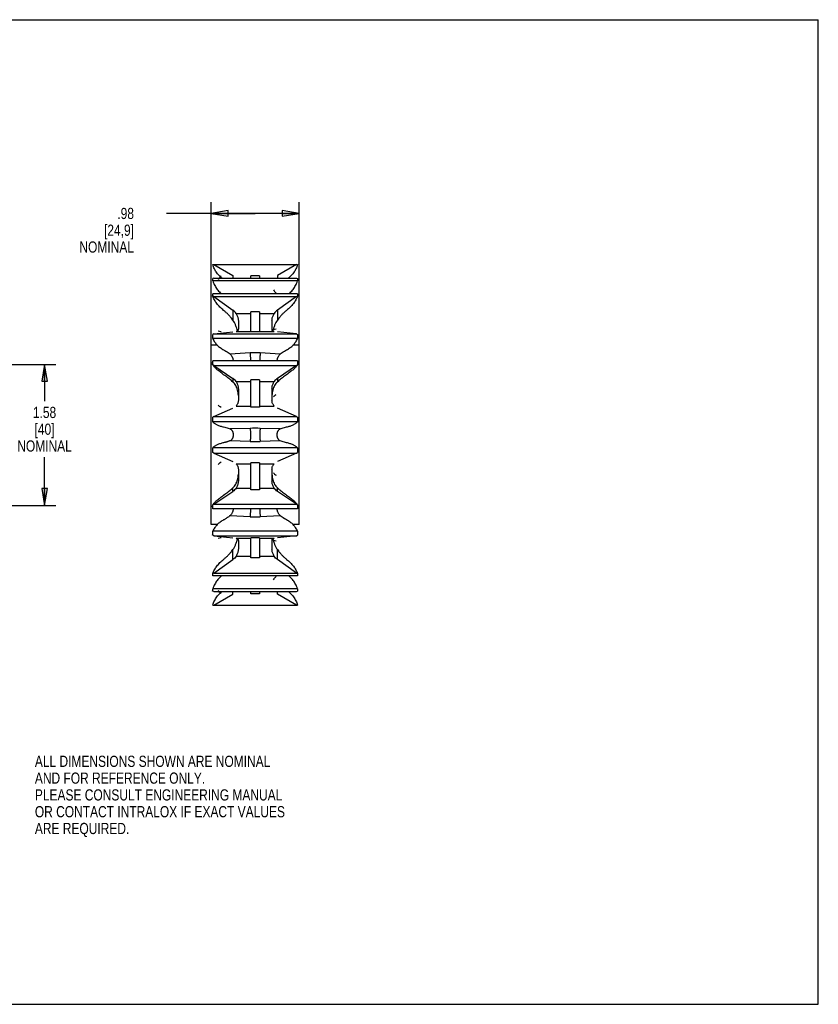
# Model space of a CAD drawing. Header units: inches. Extents: x 0 to 17, y 0 to 11.
# Tile 2 of 2: x 8.1 to 17, y 0 to 11. Entities that reach past the tile are written whole.
import ezdxf

# ---------------------------------------------------------------- set-up
doc = ezdxf.new("R2010")
doc.units = ezdxf.units.IN
doc.header["$LTSCALE"] = 0.935
doc.header["$MEASUREMENT"] = 0
doc.layers.get('0').update_dxf_attribs({"linetype": 'CONTINUOUS'})
doc.styles.get("Standard").update_dxf_attribs({"font": 'txt', "width": 0.8})
doc.dimstyles.new('DIMSTYLE_1', dxfattribs={"dimtxt": 0.125, "dimasz": 0.1875, "dimexe": 0.18, "dimexo": 0.0625, "dimgap": 0.09, "dimtad": 0, "dimtih": 1, "dimtoh": 1, "dimzin": 4, "dimdsep": 46, "dimtxsty": 'STANDARD', "dimblk": 'CLOSED', "dimblk1": 'CLOSED', "dimblk2": 'CLOSED', "dimcen": 0.09, "dimadec": 0, "dimazin": 0, "dimtp": 0.01, "dimtm": 0.01, "dimtfac": 1, "dimtofl": 0, "dimtmove": 0, "dimatfit": 3, "dimldrblk": 'CLOSED', "dimfxl": 1, "dimtolj": 1, "dimtzin": 4, "dimarcsym": 0})

# ---------------------------------------------------------------- blocks, each defined once
blk = doc.blocks.new('_CLOSED')
at = {"color": 0, "linetype": 'BYBLOCK'}
for p, q in [((0, 0), (-1, 0.167)), ((-1, 0.167), (-1, -0.167)), ((-1, -0.167), (0, 0)), ((-1, 0), (0, 0))]:
    blk.add_line(p, q, dxfattribs=at)
blk = doc.blocks.new('*D0')
at = {"color": 3, "linetype": 'CONTINUOUS'}
for p, q in [((10.219, 7.224), (10.219, 8.961)), ((11.199, 7.224), (11.199, 8.961)), ((10.709, 8.836), (9.718, 8.836)), ((10.219, 8.836), (10.709, 8.836)), ((11.199, 8.836), (10.709, 8.836))]:
    blk.add_line(p, q, dxfattribs=at)
at = {"color": 3, "linetype": 'CONTINUOUS', "xscale": 0.1875, "yscale": 0.1875, "zscale": 0.1875, "rotation": 180}
blk.add_blockref('_CLOSED', (10.219, 8.836), dxfattribs=at)
at = {"color": 3, "linetype": 'CONTINUOUS', "xscale": 0.1875, "yscale": 0.1875, "zscale": 0.1875}
blk.add_blockref('_CLOSED', (11.199, 8.836), dxfattribs=at)
at = {"color": 3, "linetype": 'CONTINUOUS', "insert": (9.355, 8.898), "char_height": 0.125, "width": 0.7, "attachment_point": 3, "line_spacing_factor": 0.9}
blk.add_mtext('.98\\P[24,9]\\PNOMINAL', dxfattribs=at)
blk = doc.blocks.new('*D1')
at = {"color": 3, "linetype": 'CONTINUOUS'}
for p, q in [((6.574, 7.149), (8.481, 7.149)), ((8.356, 7.149), (8.356, 6.737)), ((8.356, 5.574), (8.356, 6.112)), ((6.574, 5.574), (8.481, 5.574))]:
    blk.add_line(p, q, dxfattribs=at)
at = {"color": 3, "linetype": 'CONTINUOUS', "xscale": 0.1875, "yscale": 0.1875, "zscale": 0.1875}
for p, rotation in [((8.356, 7.149), 90), ((8.356, 5.574), 270)]:
    blk.add_blockref('_CLOSED', p, dxfattribs=dict(at, rotation=rotation))
at = {"color": 3, "linetype": 'CONTINUOUS', "insert": (8.356, 6.675), "char_height": 0.125, "width": 0.7, "attachment_point": 2, "line_spacing_factor": 0.9}
blk.add_mtext('1.58\\P[40]\\PNOMINAL', dxfattribs=at)

msp = doc.modelspace()

# ---------------------------------------------------------------- linework, layer by layer
at = {"color": 7, "linetype": 'CONTINUOUS'}
for p, q in [((0, 11), (17, 11)), ((17, 0), (17, 11)), ((10.235, 8.264), (11.183, 8.264)), ((10.248, 8.264), (10.461, 8.142)), ((11.17, 8.264), (10.957, 8.142)), ((10.461, 8.142), (10.461, 8.111)), ((10.957, 8.142), (10.957, 8.111)), ((10.248, 8.111), (10.235, 8.107)), ((11.182, 8.081), (10.236, 8.081)), ((10.248, 8.111), (11.17, 8.111)), ((10.496, 8.112), (10.659, 8.112)), ((10.659, 8.111), (10.659, 8.137)), ((10.759, 8.137), (10.659, 8.137)), ((10.759, 8.137), (10.759, 8.111)), ((10.759, 8.112), (10.922, 8.112)), ((11.17, 8.111), (11.183, 8.107)), ((11.182, 7.937), (10.236, 7.937)), ((10.248, 7.907), (10.235, 7.911)), ((10.248, 7.907), (10.461, 7.754)), ((10.248, 7.907), (11.17, 7.907)), ((11.17, 7.907), (10.957, 7.754)), ((11.17, 7.907), (11.183, 7.911)), ((10.461, 7.754), (10.461, 7.642)), ((10.496, 7.716), (10.659, 7.716)), ((10.659, 7.514), (10.659, 7.735)), ((10.759, 7.735), (10.659, 7.735)), ((10.759, 7.735), (10.759, 7.514)), ((10.759, 7.716), (10.922, 7.716)), ((10.957, 7.754), (10.957, 7.642)), ((10.521, 7.638), (10.521, 7.542)), ((10.897, 7.638), (10.897, 7.542)), ((10.248, 7.49), (10.235, 7.483)), ((10.248, 7.49), (10.461, 7.511)), ((10.248, 7.49), (11.17, 7.49)), ((10.496, 7.516), (10.659, 7.516)), ((10.759, 7.514), (10.659, 7.514)), ((10.759, 7.516), (10.922, 7.516)), ((11.17, 7.49), (10.957, 7.511)), ((11.17, 7.49), (11.183, 7.483)), ((11.182, 7.438), (10.236, 7.438)), ((10.219, 5.362), (10.219, 7.362)), ((10.288, 7.362), (10.219, 7.362)), ((10.652, 7.277), (10.428, 7.264)), ((10.99, 7.264), (10.765, 7.277)), ((11.199, 7.362), (11.129, 7.362)), ((11.199, 5.362), (11.199, 7.362)), ((10.235, 7.162), (10.219, 7.162)), ((11.182, 7.188), (10.236, 7.188)), ((11.199, 7.162), (11.182, 7.162)), ((10.248, 7.136), (10.235, 7.143)), ((10.248, 7.136), (10.461, 6.993)), ((10.248, 7.136), (11.17, 7.136)), ((11.17, 7.136), (10.957, 6.993)), ((11.17, 7.136), (11.183, 7.143)), ((10.461, 6.993), (10.461, 6.952)), ((10.496, 6.958), (10.659, 6.958)), ((10.659, 6.672), (10.659, 6.975)), ((10.759, 6.975), (10.659, 6.975)), ((10.759, 6.975), (10.759, 6.672)), ((10.759, 6.958), (10.922, 6.958)), ((10.957, 6.993), (10.957, 6.952)), ((10.521, 6.877), (10.521, 6.746)), ((10.897, 6.877), (10.897, 6.746)), ((10.248, 6.566), (10.461, 6.661)), ((10.496, 6.684), (10.659, 6.684)), ((10.759, 6.672), (10.659, 6.672)), ((10.759, 6.684), (10.922, 6.684)), ((11.17, 6.566), (10.957, 6.661)), ((10.248, 6.566), (10.235, 6.558)), ((11.182, 6.506), (10.236, 6.506)), ((10.248, 6.566), (11.17, 6.566)), ((11.17, 6.566), (11.183, 6.558)), ((10.652, 6.434), (10.428, 6.428)), ((10.99, 6.428), (10.765, 6.434)), ((10.652, 6.289), (10.428, 6.295)), ((10.99, 6.295), (10.765, 6.289)), ((10.248, 6.158), (10.235, 6.165)), ((11.182, 6.218), (10.236, 6.218)), ((11.17, 6.158), (11.183, 6.165)), ((10.248, 6.158), (10.461, 6.063)), ((10.248, 6.158), (11.17, 6.158)), ((10.759, 6.051), (10.659, 6.051)), ((10.659, 5.748), (10.659, 6.051)), ((10.759, 6.051), (10.759, 5.748)), ((11.17, 6.158), (10.957, 6.063)), ((10.496, 6.039), (10.659, 6.039)), ((10.521, 5.978), (10.521, 5.846)), ((10.759, 6.039), (10.922, 6.039)), ((10.897, 5.978), (10.897, 5.846)), ((10.248, 5.588), (10.461, 5.73)), ((10.461, 5.73), (10.461, 5.771)), ((10.496, 5.766), (10.659, 5.766)), ((10.759, 5.748), (10.659, 5.748)), ((10.759, 5.766), (10.922, 5.766)), ((10.957, 5.73), (10.957, 5.771)), ((11.17, 5.588), (10.957, 5.73)), ((10.235, 5.562), (10.219, 5.562)), ((10.248, 5.588), (10.235, 5.581)), ((11.182, 5.536), (10.236, 5.536)), ((10.248, 5.588), (11.17, 5.588)), ((11.17, 5.588), (11.183, 5.581)), ((11.199, 5.562), (11.182, 5.562)), ((10.652, 5.447), (10.428, 5.459)), ((10.99, 5.459), (10.765, 5.447)), ((10.288, 5.362), (10.219, 5.362)), ((11.182, 5.286), (10.236, 5.286)), ((11.199, 5.362), (11.129, 5.362)), ((10.248, 5.234), (10.235, 5.241)), ((10.248, 5.234), (10.461, 5.212)), ((10.248, 5.234), (11.17, 5.234)), ((10.496, 5.207), (10.659, 5.207)), ((10.521, 5.182), (10.521, 5.085)), ((10.759, 5.21), (10.659, 5.21)), ((10.659, 4.988), (10.659, 5.21)), ((10.759, 5.21), (10.759, 4.988)), ((10.759, 5.207), (10.922, 5.207)), ((10.897, 5.182), (10.897, 5.085)), ((11.17, 5.234), (10.957, 5.212)), ((11.17, 5.234), (11.183, 5.241)), ((10.461, 4.969), (10.461, 5.081)), ((10.957, 4.969), (10.957, 5.081)), ((10.248, 4.817), (10.461, 4.969)), ((10.496, 5.007), (10.659, 5.007)), ((10.759, 4.988), (10.659, 4.988)), ((10.759, 5.007), (10.922, 5.007)), ((11.17, 4.817), (10.957, 4.969)), ((10.248, 4.817), (10.235, 4.813)), ((11.182, 4.787), (10.236, 4.787)), ((10.248, 4.817), (11.17, 4.817)), ((11.17, 4.817), (11.183, 4.813)), ((11.182, 4.642), (10.236, 4.642)), ((10.248, 4.612), (10.235, 4.616)), ((10.248, 4.612), (11.17, 4.612)), ((10.248, 4.46), (10.461, 4.581)), ((10.461, 4.581), (10.461, 4.612)), ((10.496, 4.611), (10.659, 4.611)), ((10.659, 4.586), (10.659, 4.612)), ((10.759, 4.586), (10.659, 4.586)), ((10.759, 4.612), (10.759, 4.586)), ((10.759, 4.611), (10.922, 4.611)), ((10.957, 4.581), (10.957, 4.612)), ((11.17, 4.46), (10.957, 4.581)), ((11.17, 4.612), (11.183, 4.616)), ((10.235, 4.46), (11.183, 4.46)), ((0, 0), (17, 0))]:
    msp.add_line(p, q, dxfattribs=at)
for centre, radius, start, end in [((8.393, 7.99), 1.845, 2.841, 3.6526), ((10.345, 7.995), 0.191, 37.6287, 38.0508), ((11.072, 7.995), 0.191, 141.9492, 142.3713), ((13.069, 7.987), 1.89, 176.3571, 177.1493), ((8.348, 8.031), 1.89, 356.3571, 357.1493), ((13.024, 8.028), 1.845, 182.841, 183.6526), ((4.721, 7.28), 5.517, 1.6411, 2.1106), ((16.83, 7.275), 5.651, 177.8949, 178.3533), ((10.709, 6.294), 0.985, 86.7179, 93.2821), ((4.587, 7.35), 5.651, 357.8949, 358.3533), ((16.697, 7.346), 5.517, 181.6411, 182.1106), ((2.885, 6.324), 7.354, 1.4213, 1.828), ((18.711, 6.318), 7.532, 178.1768, 178.5739), ((10.709, 4.231), 2.204, 88.5342, 91.4658), ((10.709, 8.492), 2.204, 268.5342, 271.4658), ((2.707, 6.405), 7.532, 358.1768, 358.5739), ((18.533, 6.4), 7.354, 181.4213, 181.828), ((4.721, 5.378), 5.517, 1.6411, 2.1106), ((16.83, 5.373), 5.651, 177.8949, 178.3533), ((10.709, 6.43), 0.985, 266.7179, 273.2821), ((4.587, 5.448), 5.651, 357.8949, 358.3533), ((16.697, 5.444), 5.517, 181.6411, 182.1106), ((8.393, 4.695), 1.845, 2.841, 3.6526), ((13.069, 4.693), 1.89, 176.3571, 177.1493), ((8.348, 4.736), 1.89, 356.3571, 357.1493), ((13.024, 4.734), 1.845, 182.841, 183.6526), ((10.345, 4.729), 0.191, 321.9492, 322.3713), ((11.072, 4.729), 0.191, 217.6287, 218.0508)]:
    msp.add_arc(centre, radius, start, end, dxfattribs=at)
for centre, major_axis, ratio, start_param, end_param in [((10.401, 8.04), (0.12, 0), 0.986696, 2.228408, 2.617994), ((11.017, 8.04), (0.12, 0), 0.986696, -2.617994, -2.228408), ((10.401, 7.625), (0, -0.149), 0.806484, 2.228408, 2.617994), ((11.017, 7.625), (0, -0.149), 0.806484, -2.617994, -2.228408), ((10.401, 6.872), (0, -0.139), 0.861356, 2.228408, 2.617994), ((11.017, 6.872), (0, -0.139), 0.861356, -2.617994, -2.228408), ((10.401, 5.983), (0.12, 0), 0.770892, 2.228408, 2.617994), ((11.017, 5.983), (0.12, 0), 0.770892, -2.617994, -2.228408), ((10.401, 5.194), (0.12, 0), 0.174264, 2.228408, 2.617994), ((11.017, 5.194), (0.12, 0), 0.174264, -2.617994, -2.228408)]:
    msp.add_ellipse(centre, major_axis=major_axis, ratio=ratio, start_param=start_param, end_param=end_param, dxfattribs=at)
at = {"color": 7, "linetype": 'CONTINUOUS', "extrusion": (0, 0, -1)}
for centre, major_axis, ratio, start_param, end_param in [((10.401, 7.529), (0.12, 0), 0.174264, 2.228408, 2.617994), ((11.017, 7.529), (0.12, 0), 0.174264, -2.617994, -2.228408), ((11.017, 6.741), (0.12, 0), 0.770892, -2.617994, -2.228408), ((10.401, 6.741), (0.12, 0), 0.770892, 2.228408, 2.617994), ((10.401, 5.851), (0, 0.139), 0.861356, 2.228408, 2.617994), ((11.017, 5.851), (0, 0.139), 0.861356, -2.617994, -2.228408), ((10.401, 5.098), (0, 0.149), 0.806484, 2.228408, 2.617994), ((11.017, 5.098), (0, 0.149), 0.806484, -2.617994, -2.228408), ((11.017, 4.684), (0.12, 0), 0.986696, -2.617994, -2.228408), ((10.401, 4.684), (0.12, 0), 0.986696, 2.228408, 2.617994)]:
    msp.add_ellipse(centre, major_axis=major_axis, ratio=ratio, start_param=start_param, end_param=end_param, dxfattribs=at)
at = {"color": 7, "linetype": 'CONTINUOUS'}
for points, knots in [([(10.339, 8.111), (10.338, 8.112), (10.33, 8.118), (10.316, 8.131), (10.298, 8.15), (10.281, 8.171), (10.267, 8.192), (10.254, 8.215), (10.243, 8.239), (10.237, 8.255), (10.235, 8.264)], [0, 0, 0, 0, 0.020139, 0.161957, 0.303686, 0.444403, 0.583566, 0.721853, 0.860334, 1, 1, 1, 1]), ([(11.183, 8.264), (11.18, 8.255), (11.175, 8.239), (11.164, 8.215), (11.151, 8.192), (11.136, 8.171), (11.12, 8.15), (11.101, 8.131), (11.087, 8.118), (11.079, 8.112), (11.078, 8.111)], [0, 0, 0, 0, 0.139659, 0.278136, 0.416422, 0.555587, 0.696309, 0.838041, 0.979861, 1, 1, 1, 1]), ([(10.236, 8.081), (10.239, 8.071), (10.246, 8.054), (10.258, 8.029), (10.271, 8.007), (10.285, 7.987), (10.301, 7.968), (10.317, 7.951), (10.329, 7.941), (10.334, 7.937)], [0, 0, 0, 0, 0.170283, 0.322473, 0.463586, 0.600785, 0.740441, 0.882421, 1, 1, 1, 1]), ([(11.084, 7.937), (11.089, 7.941), (11.101, 7.951), (11.117, 7.968), (11.133, 7.987), (11.147, 8.007), (11.16, 8.029), (11.172, 8.054), (11.178, 8.071), (11.182, 8.081)], [0, 0, 0, 0, 0.1178, 0.26001, 0.399894, 0.537124, 0.678044, 0.829949, 1, 1, 1, 1]), ([(10.357, 7.752), (10.35, 7.758), (10.336, 7.77), (10.316, 7.789), (10.298, 7.808), (10.282, 7.828), (10.267, 7.849), (10.254, 7.869), (10.243, 7.89), (10.237, 7.904), (10.235, 7.911)], [0, 0, 0, 0, 0.136937, 0.27216, 0.404492, 0.53265, 0.655818, 0.774339, 0.88888, 1, 1, 1, 1]), ([(11.183, 7.911), (11.18, 7.904), (11.174, 7.89), (11.163, 7.869), (11.151, 7.849), (11.136, 7.828), (11.119, 7.808), (11.101, 7.789), (11.081, 7.77), (11.067, 7.758), (11.06, 7.752)], [0, 0, 0, 0, 0.111114, 0.225652, 0.344172, 0.467341, 0.595503, 0.727838, 0.863062, 1, 1, 1, 1]), ([(10.461, 7.642), (10.455, 7.65), (10.444, 7.666), (10.425, 7.688), (10.404, 7.711), (10.381, 7.732), (10.365, 7.746), (10.357, 7.752)], [0, 0, 0, 0, 0.186899, 0.38502, 0.589718, 0.796304, 1, 1, 1, 1]), ([(10.496, 7.716), (10.499, 7.711), (10.505, 7.7), (10.512, 7.684), (10.517, 7.668), (10.52, 7.653), (10.521, 7.643), (10.521, 7.638)], [0, 0, 0, 0, 0.230403, 0.445651, 0.645161, 0.830115, 1, 1, 1, 1]), ([(10.897, 7.638), (10.897, 7.643), (10.897, 7.653), (10.9, 7.668), (10.905, 7.684), (10.912, 7.7), (10.918, 7.711), (10.922, 7.716)], [0, 0, 0, 0, 0.169927, 0.354843, 0.554309, 0.769581, 1, 1, 1, 1]), ([(11.06, 7.752), (11.052, 7.746), (11.036, 7.732), (11.014, 7.711), (10.993, 7.688), (10.974, 7.666), (10.962, 7.65), (10.957, 7.642)], [0, 0, 0, 0, 0.20369, 0.410059, 0.614566, 0.812707, 1, 1, 1, 1]), ([(10.511, 7.523), (10.509, 7.533), (10.503, 7.555), (10.492, 7.586), (10.478, 7.616), (10.467, 7.634), (10.461, 7.642)], [0, 0, 0, 0, 0.238742, 0.514977, 0.769837, 1, 1, 1, 1]), ([(10.957, 7.642), (10.951, 7.634), (10.94, 7.616), (10.926, 7.586), (10.914, 7.555), (10.908, 7.533), (10.906, 7.523)], [0, 0, 0, 0, 0.230006, 0.484863, 0.761118, 1, 1, 1, 1]), ([(10.521, 7.542), (10.521, 7.54), (10.52, 7.535), (10.517, 7.528), (10.512, 7.523), (10.505, 7.519), (10.499, 7.517), (10.496, 7.516)], [0, 0, 0, 0, 0.179857, 0.355334, 0.539527, 0.749612, 1, 1, 1, 1]), ([(10.922, 7.516), (10.919, 7.517), (10.913, 7.519), (10.906, 7.523), (10.9, 7.528), (10.897, 7.535), (10.897, 7.54), (10.897, 7.542)], [0, 0, 0, 0, 0.250405, 0.460511, 0.644663, 0.820103, 1, 1, 1, 1]), ([(10.236, 7.438), (10.239, 7.43), (10.246, 7.416), (10.258, 7.397), (10.271, 7.38), (10.285, 7.364), (10.301, 7.35), (10.318, 7.336), (10.337, 7.323), (10.351, 7.315), (10.357, 7.312)], [0, 0, 0, 0, 0.136448, 0.26082, 0.378456, 0.495131, 0.616325, 0.742089, 0.870685, 1, 1, 1, 1]), ([(11.06, 7.312), (11.067, 7.315), (11.08, 7.323), (11.099, 7.336), (11.117, 7.35), (11.133, 7.364), (11.147, 7.38), (11.16, 7.397), (11.172, 7.416), (11.178, 7.43), (11.182, 7.438)], [0, 0, 0, 0, 0.129373, 0.258109, 0.384071, 0.505454, 0.622142, 0.739606, 0.86374, 1, 1, 1, 1]), ([(10.357, 7.312), (10.366, 7.307), (10.383, 7.298), (10.406, 7.282), (10.421, 7.27), (10.428, 7.264)], [0, 0, 0, 0, 0.337881, 0.671355, 1, 1, 1, 1]), ([(10.428, 7.264), (10.431, 7.261), (10.436, 7.256), (10.444, 7.246), (10.45, 7.236), (10.454, 7.227), (10.458, 7.217), (10.461, 7.207), (10.463, 7.197), (10.463, 7.191), (10.463, 7.188), (10.463, 7.188)], [0, 0, 0, 0, 0.142238, 0.27955, 0.411649, 0.538709, 0.661114, 0.778708, 0.890932, 0.996936, 1, 1, 1, 1]), ([(10.652, 7.277), (10.653, 7.273), (10.653, 7.266), (10.654, 7.255), (10.655, 7.243), (10.655, 7.231), (10.656, 7.219), (10.656, 7.206), (10.656, 7.196), (10.656, 7.19), (10.656, 7.188)], [0, 0, 0, 0, 0.11501, 0.241636, 0.376547, 0.516184, 0.656862, 0.794868, 0.92656, 1, 1, 1, 1]), ([(10.765, 7.277), (10.765, 7.273), (10.764, 7.266), (10.763, 7.255), (10.763, 7.243), (10.762, 7.231), (10.762, 7.219), (10.761, 7.206), (10.761, 7.196), (10.761, 7.19), (10.761, 7.188)], [0, 0, 0, 0, 0.11501, 0.241636, 0.376547, 0.516184, 0.656862, 0.794868, 0.92656, 1, 1, 1, 1]), ([(10.954, 7.188), (10.954, 7.188), (10.954, 7.191), (10.955, 7.197), (10.957, 7.207), (10.96, 7.217), (10.963, 7.227), (10.968, 7.236), (10.974, 7.246), (10.981, 7.256), (10.987, 7.261), (10.99, 7.264)], [0, 0, 0, 0, 0.003062, 0.109067, 0.221292, 0.338886, 0.461292, 0.588351, 0.720449, 0.857762, 1, 1, 1, 1]), ([(10.99, 7.264), (10.997, 7.27), (11.011, 7.282), (11.035, 7.298), (11.052, 7.307), (11.06, 7.312)], [0, 0, 0, 0, 0.328646, 0.66209, 1, 1, 1, 1]), ([(10.357, 7.034), (10.35, 7.039), (10.337, 7.049), (10.317, 7.064), (10.299, 7.079), (10.282, 7.093), (10.267, 7.106), (10.255, 7.119), (10.244, 7.131), (10.237, 7.139), (10.235, 7.143)], [0, 0, 0, 0, 0.158243, 0.309643, 0.452415, 0.584786, 0.705624, 0.814988, 0.913119, 1, 1, 1, 1]), ([(11.183, 7.143), (11.18, 7.139), (11.174, 7.131), (11.163, 7.119), (11.15, 7.106), (11.136, 7.093), (11.119, 7.079), (11.101, 7.064), (11.081, 7.049), (11.067, 7.039), (11.06, 7.034)], [0, 0, 0, 0, 0.086877, 0.185004, 0.294366, 0.415205, 0.547579, 0.690355, 0.841756, 1, 1, 1, 1]), ([(10.461, 6.952), (10.455, 6.957), (10.443, 6.968), (10.424, 6.984), (10.403, 7.001), (10.381, 7.018), (10.365, 7.029), (10.357, 7.034)], [0, 0, 0, 0, 0.171635, 0.362255, 0.56742, 0.781944, 1, 1, 1, 1]), ([(10.521, 6.802), (10.521, 6.813), (10.519, 6.833), (10.514, 6.862), (10.504, 6.89), (10.492, 6.914), (10.478, 6.935), (10.466, 6.947), (10.461, 6.952)], [0, 0, 0, 0, 0.186258, 0.367608, 0.541688, 0.705995, 0.859374, 1, 1, 1, 1]), ([(10.496, 6.958), (10.499, 6.952), (10.505, 6.942), (10.512, 6.926), (10.517, 6.909), (10.52, 6.893), (10.521, 6.882), (10.521, 6.877)], [0, 0, 0, 0, 0.216363, 0.424387, 0.623992, 0.816277, 1, 1, 1, 1]), ([(10.897, 6.877), (10.897, 6.882), (10.897, 6.893), (10.9, 6.909), (10.905, 6.926), (10.912, 6.942), (10.918, 6.952), (10.922, 6.958)], [0, 0, 0, 0, 0.183767, 0.376012, 0.575574, 0.783622, 1, 1, 1, 1]), ([(10.957, 6.952), (10.951, 6.947), (10.94, 6.935), (10.926, 6.914), (10.913, 6.89), (10.904, 6.862), (10.898, 6.833), (10.897, 6.813), (10.897, 6.802)], [0, 0, 0, 0, 0.14053, 0.293909, 0.458228, 0.632297, 0.813653, 1, 1, 1, 1]), ([(11.06, 7.034), (11.052, 7.029), (11.037, 7.018), (11.014, 7.001), (10.993, 6.984), (10.974, 6.968), (10.962, 6.957), (10.957, 6.952)], [0, 0, 0, 0, 0.21805, 0.432353, 0.637338, 0.827994, 1, 1, 1, 1]), ([(10.521, 6.746), (10.521, 6.741), (10.52, 6.732), (10.517, 6.719), (10.512, 6.707), (10.505, 6.695), (10.499, 6.688), (10.496, 6.684)], [0, 0, 0, 0, 0.192964, 0.388095, 0.585443, 0.788362, 1, 1, 1, 1]), ([(10.922, 6.684), (10.918, 6.688), (10.912, 6.695), (10.905, 6.707), (10.9, 6.719), (10.897, 6.732), (10.897, 6.741), (10.897, 6.746)], [0, 0, 0, 0, 0.211653, 0.414596, 0.611902, 0.806991, 1, 1, 1, 1]), ([(10.236, 6.506), (10.239, 6.502), (10.246, 6.496), (10.258, 6.487), (10.271, 6.48), (10.285, 6.473), (10.301, 6.466), (10.319, 6.46), (10.338, 6.455), (10.351, 6.451), (10.357, 6.45)], [0, 0, 0, 0, 0.106269, 0.212691, 0.321406, 0.43641, 0.562727, 0.700369, 0.847137, 1, 1, 1, 1]), ([(11.06, 6.45), (11.067, 6.451), (11.08, 6.455), (11.099, 6.46), (11.116, 6.466), (11.132, 6.473), (11.146, 6.48), (11.159, 6.487), (11.171, 6.496), (11.178, 6.502), (11.182, 6.506)], [0, 0, 0, 0, 0.152931, 0.299853, 0.437696, 0.564182, 0.679165, 0.787689, 0.893884, 1, 1, 1, 1]), ([(10.357, 6.45), (10.366, 6.448), (10.382, 6.444), (10.406, 6.437), (10.421, 6.431), (10.428, 6.428)], [0, 0, 0, 0, 0.35124, 0.685251, 1, 1, 1, 1]), ([(10.428, 6.428), (10.431, 6.427), (10.436, 6.424), (10.444, 6.418), (10.45, 6.411), (10.454, 6.403), (10.458, 6.395), (10.461, 6.386), (10.463, 6.376), (10.463, 6.367), (10.463, 6.357), (10.463, 6.347), (10.461, 6.338), (10.458, 6.329), (10.454, 6.32), (10.45, 6.312), (10.444, 6.305), (10.436, 6.299), (10.431, 6.296), (10.428, 6.295)], [0, 0, 0, 0, 0.060501, 0.118341, 0.175036, 0.231778, 0.289429, 0.348327, 0.408425, 0.469373, 0.530626, 0.591574, 0.651672, 0.710571, 0.768222, 0.824964, 0.881659, 0.939499, 1, 1, 1, 1]), ([(10.652, 6.434), (10.653, 6.432), (10.653, 6.428), (10.654, 6.421), (10.655, 6.413), (10.656, 6.403), (10.656, 6.392), (10.656, 6.38), (10.656, 6.368), (10.656, 6.356), (10.656, 6.343), (10.656, 6.331), (10.656, 6.32), (10.655, 6.311), (10.654, 6.302), (10.653, 6.295), (10.653, 6.291), (10.652, 6.289)], [0, 0, 0, 0, 0.036518, 0.085104, 0.144558, 0.213348, 0.28968, 0.37155, 0.456804, 0.543196, 0.62845, 0.71032, 0.786652, 0.855442, 0.914896, 0.963482, 1, 1, 1, 1]), ([(10.765, 6.434), (10.765, 6.432), (10.764, 6.428), (10.763, 6.421), (10.763, 6.413), (10.762, 6.403), (10.762, 6.392), (10.761, 6.38), (10.761, 6.368), (10.761, 6.356), (10.761, 6.343), (10.762, 6.331), (10.762, 6.32), (10.763, 6.311), (10.763, 6.302), (10.764, 6.295), (10.765, 6.291), (10.765, 6.289)], [0, 0, 0, 0, 0.036518, 0.085104, 0.144558, 0.213348, 0.28968, 0.37155, 0.456804, 0.543196, 0.62845, 0.71032, 0.786652, 0.855442, 0.914896, 0.963482, 1, 1, 1, 1]), ([(10.99, 6.295), (10.987, 6.296), (10.981, 6.299), (10.974, 6.305), (10.968, 6.312), (10.963, 6.32), (10.959, 6.329), (10.957, 6.338), (10.955, 6.347), (10.954, 6.357), (10.954, 6.367), (10.955, 6.376), (10.957, 6.386), (10.959, 6.395), (10.963, 6.403), (10.968, 6.411), (10.974, 6.418), (10.981, 6.424), (10.987, 6.427), (10.99, 6.428)], [0, 0, 0, 0, 0.060501, 0.118341, 0.175036, 0.231778, 0.289429, 0.348327, 0.408425, 0.469373, 0.530626, 0.591575, 0.651672, 0.710571, 0.768222, 0.824964, 0.881659, 0.939499, 1, 1, 1, 1]), ([(10.99, 6.428), (10.997, 6.431), (11.012, 6.437), (11.035, 6.444), (11.052, 6.448), (11.06, 6.45)], [0, 0, 0, 0, 0.31475, 0.648729, 1, 1, 1, 1]), ([(10.357, 6.274), (10.351, 6.272), (10.338, 6.269), (10.319, 6.263), (10.301, 6.257), (10.285, 6.25), (10.271, 6.244), (10.258, 6.236), (10.246, 6.228), (10.239, 6.221), (10.236, 6.218)], [0, 0, 0, 0, 0.152858, 0.29963, 0.437273, 0.563587, 0.67858, 0.787287, 0.893713, 1, 1, 1, 1]), ([(10.428, 6.295), (10.425, 6.294), (10.418, 6.291), (10.409, 6.288), (10.399, 6.285), (10.389, 6.282), (10.379, 6.279), (10.368, 6.276), (10.361, 6.275), (10.357, 6.274)], [0, 0, 0, 0, 0.137752, 0.276038, 0.41538, 0.556568, 0.70042, 0.847874, 1, 1, 1, 1]), ([(11.06, 6.274), (11.052, 6.276), (11.035, 6.28), (11.012, 6.287), (10.997, 6.292), (10.99, 6.295)], [0, 0, 0, 0, 0.351272, 0.68525, 1, 1, 1, 1]), ([(11.182, 6.218), (11.178, 6.221), (11.171, 6.228), (11.159, 6.236), (11.146, 6.243), (11.132, 6.25), (11.116, 6.257), (11.099, 6.263), (11.08, 6.269), (11.067, 6.272), (11.06, 6.274)], [0, 0, 0, 0, 0.106132, 0.212328, 0.320842, 0.435812, 0.562297, 0.700144, 0.847072, 1, 1, 1, 1]), ([(10.496, 6.039), (10.499, 6.036), (10.505, 6.029), (10.512, 6.017), (10.517, 6.004), (10.52, 5.991), (10.521, 5.982), (10.521, 5.978)], [0, 0, 0, 0, 0.211624, 0.414548, 0.611899, 0.807032, 1, 1, 1, 1]), ([(10.897, 5.978), (10.897, 5.982), (10.897, 5.991), (10.9, 6.004), (10.905, 6.017), (10.912, 6.029), (10.918, 6.036), (10.922, 6.039)], [0, 0, 0, 0, 0.193014, 0.388105, 0.585414, 0.788361, 1, 1, 1, 1]), ([(10.461, 5.771), (10.466, 5.777), (10.478, 5.789), (10.492, 5.81), (10.504, 5.834), (10.514, 5.861), (10.519, 5.89), (10.521, 5.911), (10.521, 5.921)], [0, 0, 0, 0, 0.140626, 0.294005, 0.458312, 0.632392, 0.813742, 1, 1, 1, 1]), ([(10.521, 5.846), (10.521, 5.841), (10.52, 5.83), (10.517, 5.814), (10.512, 5.798), (10.505, 5.782), (10.499, 5.771), (10.496, 5.766)], [0, 0, 0, 0, 0.183719, 0.376001, 0.575604, 0.783623, 1, 1, 1, 1]), ([(10.897, 5.921), (10.897, 5.911), (10.898, 5.89), (10.904, 5.861), (10.913, 5.834), (10.926, 5.809), (10.94, 5.789), (10.951, 5.777), (10.957, 5.771)], [0, 0, 0, 0, 0.186347, 0.367703, 0.541772, 0.706091, 0.85947, 1, 1, 1, 1]), ([(10.922, 5.766), (10.918, 5.771), (10.912, 5.782), (10.905, 5.798), (10.9, 5.814), (10.897, 5.83), (10.897, 5.841), (10.897, 5.846)], [0, 0, 0, 0, 0.216393, 0.424436, 0.623995, 0.816237, 1, 1, 1, 1]), ([(10.357, 5.689), (10.365, 5.695), (10.381, 5.706), (10.403, 5.723), (10.424, 5.739), (10.443, 5.756), (10.455, 5.766), (10.461, 5.771)], [0, 0, 0, 0, 0.218056, 0.43258, 0.637745, 0.828365, 1, 1, 1, 1]), ([(10.957, 5.771), (10.962, 5.766), (10.974, 5.756), (10.993, 5.739), (11.014, 5.723), (11.037, 5.706), (11.052, 5.695), (11.06, 5.689)], [0, 0, 0, 0, 0.172006, 0.362662, 0.567647, 0.78195, 1, 1, 1, 1]), ([(10.235, 5.581), (10.237, 5.585), (10.244, 5.593), (10.255, 5.604), (10.267, 5.617), (10.282, 5.63), (10.299, 5.645), (10.317, 5.659), (10.337, 5.674), (10.35, 5.684), (10.357, 5.689)], [0, 0, 0, 0, 0.086881, 0.185012, 0.294376, 0.415214, 0.547585, 0.690357, 0.841757, 1, 1, 1, 1]), ([(11.06, 5.689), (11.067, 5.684), (11.081, 5.674), (11.101, 5.659), (11.119, 5.645), (11.136, 5.63), (11.15, 5.617), (11.163, 5.604), (11.174, 5.593), (11.18, 5.585), (11.183, 5.581)], [0, 0, 0, 0, 0.158244, 0.309645, 0.452421, 0.584795, 0.705634, 0.814996, 0.913123, 1, 1, 1, 1]), ([(10.463, 5.536), (10.463, 5.535), (10.463, 5.532), (10.463, 5.526), (10.461, 5.517), (10.458, 5.507), (10.454, 5.497), (10.45, 5.487), (10.444, 5.477), (10.436, 5.468), (10.431, 5.462), (10.428, 5.459)], [0, 0, 0, 0, 0.003062, 0.109067, 0.221291, 0.338886, 0.461291, 0.58835, 0.720449, 0.857762, 1, 1, 1, 1]), ([(10.656, 5.536), (10.656, 5.533), (10.656, 5.527), (10.656, 5.517), (10.656, 5.505), (10.655, 5.493), (10.655, 5.48), (10.654, 5.468), (10.653, 5.457), (10.653, 5.45), (10.652, 5.447)], [0, 0, 0, 0, 0.07344, 0.205132, 0.343138, 0.483816, 0.623453, 0.758364, 0.88499, 1, 1, 1, 1]), ([(10.761, 5.536), (10.761, 5.533), (10.761, 5.527), (10.761, 5.517), (10.762, 5.505), (10.762, 5.493), (10.763, 5.48), (10.763, 5.468), (10.764, 5.457), (10.765, 5.45), (10.765, 5.447)], [0, 0, 0, 0, 0.07344, 0.205132, 0.343138, 0.483816, 0.623453, 0.758364, 0.88499, 1, 1, 1, 1]), ([(10.99, 5.459), (10.987, 5.462), (10.981, 5.468), (10.974, 5.477), (10.968, 5.487), (10.963, 5.497), (10.96, 5.507), (10.957, 5.517), (10.955, 5.526), (10.954, 5.532), (10.954, 5.535), (10.954, 5.536)], [0, 0, 0, 0, 0.142238, 0.27955, 0.411649, 0.538709, 0.661114, 0.778708, 0.890932, 0.996936, 1, 1, 1, 1]), ([(10.357, 5.412), (10.351, 5.408), (10.337, 5.401), (10.318, 5.388), (10.301, 5.374), (10.285, 5.359), (10.271, 5.343), (10.258, 5.327), (10.246, 5.307), (10.239, 5.293), (10.236, 5.286)], [0, 0, 0, 0, 0.129311, 0.257909, 0.383675, 0.504867, 0.62153, 0.739155, 0.863531, 1, 1, 1, 1]), ([(10.428, 5.459), (10.425, 5.457), (10.418, 5.451), (10.409, 5.444), (10.399, 5.437), (10.389, 5.43), (10.379, 5.424), (10.368, 5.417), (10.361, 5.413), (10.357, 5.412)], [0, 0, 0, 0, 0.145824, 0.289061, 0.430573, 0.571407, 0.712552, 0.855047, 1, 1, 1, 1]), ([(11.06, 5.412), (11.052, 5.416), (11.035, 5.425), (11.011, 5.441), (10.997, 5.453), (10.99, 5.459)], [0, 0, 0, 0, 0.337911, 0.671353, 1, 1, 1, 1]), ([(11.182, 5.286), (11.178, 5.293), (11.172, 5.307), (11.16, 5.326), (11.147, 5.343), (11.133, 5.359), (11.117, 5.374), (11.099, 5.388), (11.08, 5.401), (11.067, 5.408), (11.06, 5.412)], [0, 0, 0, 0, 0.136279, 0.260414, 0.377865, 0.494541, 0.615923, 0.741889, 0.870629, 1, 1, 1, 1]), ([(10.461, 5.081), (10.467, 5.089), (10.478, 5.107), (10.492, 5.137), (10.503, 5.169), (10.509, 5.19), (10.511, 5.201)], [0, 0, 0, 0, 0.230163, 0.485023, 0.761258, 1, 1, 1, 1]), ([(10.496, 5.207), (10.499, 5.206), (10.505, 5.205), (10.512, 5.201), (10.517, 5.195), (10.52, 5.189), (10.521, 5.184), (10.521, 5.182)], [0, 0, 0, 0, 0.250373, 0.460465, 0.644661, 0.820139, 1, 1, 1, 1]), ([(10.897, 5.182), (10.897, 5.184), (10.897, 5.189), (10.9, 5.195), (10.906, 5.201), (10.913, 5.205), (10.919, 5.206), (10.922, 5.207)], [0, 0, 0, 0, 0.179901, 0.355343, 0.539499, 0.749611, 1, 1, 1, 1]), ([(10.906, 5.201), (10.908, 5.19), (10.914, 5.169), (10.926, 5.137), (10.94, 5.107), (10.951, 5.089), (10.957, 5.081)], [0, 0, 0, 0, 0.238882, 0.515137, 0.769994, 1, 1, 1, 1]), ([(10.357, 4.971), (10.365, 4.978), (10.381, 4.991), (10.404, 5.013), (10.425, 5.035), (10.444, 5.058), (10.455, 5.073), (10.461, 5.081)], [0, 0, 0, 0, 0.203696, 0.410282, 0.61498, 0.813101, 1, 1, 1, 1]), ([(10.521, 5.085), (10.521, 5.081), (10.52, 5.071), (10.517, 5.056), (10.512, 5.04), (10.505, 5.023), (10.499, 5.013), (10.496, 5.007)], [0, 0, 0, 0, 0.169882, 0.354833, 0.554339, 0.769582, 1, 1, 1, 1]), ([(10.922, 5.007), (10.918, 5.013), (10.912, 5.023), (10.905, 5.04), (10.9, 5.056), (10.897, 5.071), (10.897, 5.081), (10.897, 5.085)], [0, 0, 0, 0, 0.230435, 0.445701, 0.645164, 0.830077, 1, 1, 1, 1]), ([(10.957, 5.081), (10.962, 5.073), (10.974, 5.058), (10.993, 5.035), (11.014, 5.013), (11.036, 4.991), (11.052, 4.978), (11.06, 4.971)], [0, 0, 0, 0, 0.187293, 0.385434, 0.589941, 0.79631, 1, 1, 1, 1]), ([(10.235, 4.813), (10.237, 4.82), (10.243, 4.834), (10.254, 4.854), (10.267, 4.875), (10.282, 4.895), (10.298, 4.915), (10.316, 4.935), (10.336, 4.954), (10.35, 4.966), (10.357, 4.971)], [0, 0, 0, 0, 0.11112, 0.225661, 0.344182, 0.46735, 0.595508, 0.72784, 0.863063, 1, 1, 1, 1]), ([(11.06, 4.971), (11.067, 4.966), (11.081, 4.954), (11.101, 4.935), (11.119, 4.915), (11.136, 4.895), (11.151, 4.875), (11.163, 4.854), (11.174, 4.834), (11.18, 4.82), (11.183, 4.813)], [0, 0, 0, 0, 0.136938, 0.272162, 0.404497, 0.532659, 0.655828, 0.774348, 0.888886, 1, 1, 1, 1]), ([(10.334, 4.787), (10.329, 4.782), (10.317, 4.772), (10.301, 4.755), (10.285, 4.736), (10.271, 4.716), (10.258, 4.694), (10.246, 4.67), (10.239, 4.652), (10.236, 4.642)], [0, 0, 0, 0, 0.117578, 0.259559, 0.399211, 0.536397, 0.677497, 0.82969, 1, 1, 1, 1]), ([(11.182, 4.642), (11.178, 4.652), (11.172, 4.67), (11.16, 4.694), (11.147, 4.716), (11.133, 4.736), (11.117, 4.755), (11.101, 4.772), (11.089, 4.782), (11.084, 4.787)], [0, 0, 0, 0, 0.170075, 0.321981, 0.462885, 0.600099, 0.739983, 0.882197, 1, 1, 1, 1]), ([(10.235, 4.46), (10.237, 4.468), (10.243, 4.485), (10.254, 4.508), (10.267, 4.531), (10.281, 4.553), (10.298, 4.573), (10.316, 4.593), (10.33, 4.605), (10.338, 4.612), (10.339, 4.613)], [0, 0, 0, 0, 0.139666, 0.278147, 0.416434, 0.555597, 0.696314, 0.838043, 0.979861, 1, 1, 1, 1]), ([(11.078, 4.613), (11.079, 4.612), (11.087, 4.605), (11.101, 4.593), (11.12, 4.573), (11.136, 4.553), (11.151, 4.531), (11.164, 4.508), (11.175, 4.485), (11.18, 4.468), (11.183, 4.46)], [0, 0, 0, 0, 0.020139, 0.161959, 0.303691, 0.444413, 0.583578, 0.721864, 0.860341, 1, 1, 1, 1])]:
    msp.add_open_spline(points, degree=3, knots=knots, dxfattribs=at)

# ---------------------------------------------------------------- texts
at = {"color": 3, "linetype": 'CONTINUOUS', "insert": (8.248, 2.777), "char_height": 0.125, "width": 3.5, "attachment_point": 1, "line_spacing_factor": 0.9}
msp.add_mtext('ALL DIMENSIONS SHOWN ARE NOMINAL\\PAND FOR REFERENCE ONLY.\\PPLEASE CONSULT ENGINEERING MANUAL\\POR CONTACT INTRALOX IF EXACT VALUES\\PARE REQUIRED. ', dxfattribs=at)

# ---------------------------------------------------------------- dimensions: what is measured, and where the dimension line sits
at = {"color": 3, "linetype": 'CONTINUOUS'}
dim = msp.add_linear_dim(base=(11.199, 8.836), p1=(10.219, 7.224), p2=(11.199, 7.224), text='<>\\PNOMINAL', dimstyle='DIMSTYLE_1', dxfattribs=at)
dim.commit()
dim.dimension.update_dxf_attribs({"geometry": '*D0', "text_midpoint": (8.905, 8.648), "dimtype": 160})
dim = msp.add_linear_dim(base=(8.356064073, 5.574232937), p1=(6.574216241, 7.149232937), p2=(6.574216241, 5.574232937), angle=270, text='<>\\PNOMINAL', dimstyle='DIMSTYLE_1', dxfattribs=at)
dim.commit()
dim.dimension.update_dxf_attribs({"geometry": '*D1', "text_midpoint": (8.081064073, 6.424730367), "dimtype": 160})

doc.saveas('drawing.dxf')
